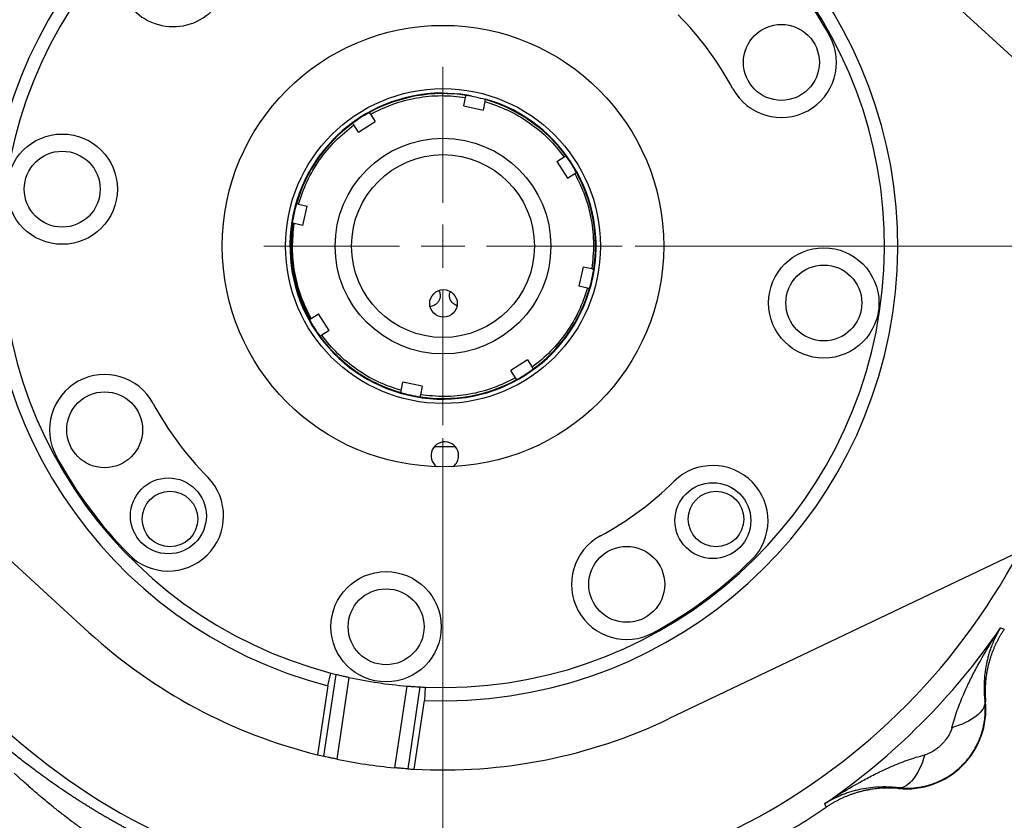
# Model space of a CAD drawing. Header units: inches. Extents: x 0.6 to 16.3, y 0.2 to 11.5.
# Tile 27 of 29: x 11.5 to 14.5, y 5.8 to 8.2. Entities that reach past the tile are written whole.
import ezdxf

# ---------------------------------------------------------------- set-up
doc = ezdxf.new("R2010")
doc.units = ezdxf.units.IN
doc.header["$MEASUREMENT"] = 0
doc.styles.add('SLDTEXTSTYLE0', font='TXT', dxfattribs={"width": 0.75})
doc.dimstyles.new('SLDDIMSTYLE0', dxfattribs={"dimtxt": 0.137795, "dimasz": 0.14, "dimexe": 0, "dimexo": 0.0625, "dimgap": 0.034449, "dimtad": 0, "dimdec": 1, "dimlfac": 1.5, "dimrnd": 1e-09, "dimzin": 12, "dimdsep": 46, "dimtxsty": 'SLDTEXTSTYLE0', "dimblk1": 'CLOSED', "dimblk2": 'CLOSED', "dimsah": 1, "dimcen": 0.09, "dimadec": 0, "dimazin": 3, "dimtfac": 1, "dimtofl": 0, "dimtmove": 0, "dimatfit": 3, "dimldrblk": 'CLOSED', "dimfxl": 0, "dimfrac": 2, "dimtolj": 1, "dimtzin": 12, "dimarcsym": 0})
doc.dimstyles.new('SLDDIMSTYLE1', dxfattribs={"dimtxt": 0.137795, "dimasz": 0.14, "dimexe": 0, "dimexo": 0.0625, "dimgap": 0.034449, "dimtad": 0, "dimdec": 1, "dimlfac": 1.5, "dimrnd": 1e-09, "dimzin": 12, "dimdsep": 46, "dimtxsty": 'SLDTEXTSTYLE0', "dimblk1": 'CLOSED', "dimblk2": 'CLOSED', "dimsah": 1, "dimcen": 0.09, "dimadec": 0, "dimazin": 3, "dimtfac": 1, "dimtdec": 1, "dimtofl": 0, "dimtmove": 0, "dimatfit": 3, "dimldrblk": 'CLOSED', "dimfxl": 0, "dimfrac": 2, "dimtolj": 1, "dimtzin": 12, "dimarcsym": 0})
doc.dimstyles.new('SLDDIMSTYLE3', dxfattribs={"dimtxt": 0.137795, "dimasz": 0.14, "dimexe": 0, "dimexo": 0.0625, "dimgap": 0.034449, "dimtad": 0, "dimtih": 1, "dimtoh": 1, "dimdec": 1, "dimlfac": 1.5, "dimrnd": 1e-09, "dimzin": 12, "dimdsep": 46, "dimtxsty": 'SLDTEXTSTYLE0', "dimblk1": 'CLOSED', "dimblk2": 'CLOSED', "dimsah": 1, "dimcen": 0.09, "dimadec": 0, "dimazin": 3, "dimtfac": 1, "dimtdec": 1, "dimtofl": 0, "dimtmove": 0, "dimatfit": 3, "dimldrblk": 'CLOSED', "dimfxl": 0, "dimfrac": 2, "dimtolj": 1, "dimtzin": 12, "dimarcsym": 0})
doc.dimstyles.new('SLDDIMSTYLE4', dxfattribs={"dimtxt": 0.137795, "dimasz": 0.14, "dimexe": 0, "dimexo": 0.0625, "dimgap": 0.034449, "dimtad": 1, "dimlfac": 1.5, "dimrnd": 1e-09, "dimzin": 12, "dimdsep": 46, "dimtxsty": 'SLDTEXTSTYLE0', "dimblk1": 'CLOSED', "dimblk2": 'CLOSED', "dimsah": 1, "dimcen": 0.09, "dimadec": 0, "dimazin": 3, "dimtfac": 1, "dimtmove": 0, "dimatfit": 0, "dimldrblk": 'CLOSED', "dimfxl": 0, "dimfrac": 2, "dimtolj": 1, "dimtzin": 12, "dimarcsym": 0})

# ---------------------------------------------------------------- blocks, each defined once
blk = doc.blocks.new('_Closed')
at = {"color": 0, "linetype": 'ByBlock', "lineweight": -2}
for p, q in [((-1, 0.166667), (0, 0)), ((-1, 0.166667), (-1, -0.166667)), ((0, 0), (-1, -0.166667)), ((0, 0), (-1, 0))]:
    blk.add_line(p, q, dxfattribs=at)
blk = doc.blocks.new('_D_5')
at = {"color": 7, "linetype": 'Continuous', "lineweight": 0}
for p, q in [((13.5034, 9.5953), (15.7714, 9.5953)), ((15.732, 9.5953), (15.732, 9.2886)), ((15.5793, 9.2606), (15.5373, 9.2606)), ((15.5373, 9.2606), (15.5373, 9.0419)), ((15.8847, 9.2606), (15.9267, 9.2606)), ((15.9267, 9.2606), (15.9267, 9.0419)), ((15.5373, 9.0419), (15.5793, 9.0419)), ((15.9267, 9.0419), (15.8847, 9.0419)), ((15.732, 4.7256), (15.732, 8.8357)), ((14.0238, 4.7256), (15.7714, 4.7256))]:
    blk.add_line(p, q, dxfattribs=at)
at = {"color": 7, "linetype": 'Continuous', "lineweight": 18, "xscale": 0.14, "yscale": 0.14}
for p, rotation in [((15.732, 9.5953), 90.0000000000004), ((15.732, 4.7256), 270.0000000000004)]:
    blk.add_blockref('_Closed', p, dxfattribs=dict(at, rotation=rotation))
at = {"color": 7, "linetype": 'Continuous', "lineweight": 18, "char_height": 0.1378, "attachment_point": 1, "style": 'SLDTEXTSTYLE0'}
for s, insert in [('186', (15.5793, 9.2195)), ('7.3', (15.6047, 9.0134))]:
    blk.add_mtext(s, dxfattribs=dict(at, insert=insert))
blk = doc.blocks.new('_D_6')
at = {"color": 7, "linetype": 'Continuous', "lineweight": 0}
for p, q in [((14.8317, 6.9461), (14.8317, 3.5812)), ((11.945, 4.9255), (11.945, 3.5812)), ((13.6022, 3.819), (13.5602, 3.819)), ((13.5602, 3.819), (13.5602, 3.6003)), ((13.9076, 3.819), (13.9496, 3.819)), ((13.9496, 3.819), (13.9496, 3.6003)), ((11.945, 3.6206), (13.4394, 3.6206)), ((13.5602, 3.6003), (13.6022, 3.6003)), ((13.9496, 3.6003), (13.9076, 3.6003)), ((14.8317, 3.6206), (14.0705, 3.6206))]:
    blk.add_line(p, q, dxfattribs=at)
at = {"color": 7, "linetype": 'Continuous', "lineweight": 18, "xscale": 0.14, "yscale": 0.14, "rotation": 180.0000000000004}
blk.add_blockref('_Closed', (11.945, 3.6206), dxfattribs=at)
at = {"color": 7, "linetype": 'Continuous', "lineweight": 18, "xscale": 0.14, "yscale": 0.14}
blk.add_blockref('_Closed', (14.8317, 3.6206), dxfattribs=at)
at = {"color": 7, "linetype": 'Continuous', "lineweight": 18, "char_height": 0.1378, "attachment_point": 1, "style": 'SLDTEXTSTYLE0'}
for s, insert in [('110', (13.6022, 3.7779)), ('4.3', (13.6276, 3.5717))]:
    blk.add_mtext(s, dxfattribs=dict(at, insert=insert))
blk = doc.blocks.new('_D_7')
at = {"color": 7, "linetype": 'Continuous', "lineweight": 0}
for p, q in [((12.7783, 6.9612), (12.7783, 4.3958)), ((11.945, 4.9255), (11.945, 4.3958)), ((11.945, 4.4351), (11.695, 4.4351)), ((12.7783, 4.4351), (11.945, 4.4351)), ((12.7783, 4.4351), (13.0283, 4.4351))]:
    blk.add_line(p, q, dxfattribs=at)
at = {"color": 7, "linetype": 'Continuous', "lineweight": 18, "xscale": 0.14, "yscale": 0.14}
blk.add_blockref('_Closed', (11.945, 4.4351, -0.0546), dxfattribs=at)
at = {"color": 7, "linetype": 'Continuous', "lineweight": 18, "xscale": 0.14, "yscale": 0.14, "rotation": 180.0000000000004}
blk.add_blockref('_Closed', (12.7783, 4.4351, -0.0546), dxfattribs=at)
at = {"color": 7, "linetype": 'Continuous', "lineweight": 18, "insert": (12.109, 4.6128), "char_height": 0.1378, "attachment_point": 1, "style": 'SLDTEXTSTYLE0'}
blk.add_mtext('1.25', dxfattribs=at)
blk = doc.blocks.new('_D_10')
at = {"color": 7, "linetype": 'Continuous', "lineweight": 0}
for p, q in [((9.7921, 5.931), (9.7921, 3.5812)), ((11.945, 4.9255), (11.945, 3.5812)), ((10.4246, 3.819), (10.3826, 3.819)), ((10.3826, 3.819), (10.3826, 3.6003)), ((10.6282, 3.819), (10.6702, 3.819)), ((10.6702, 3.819), (10.6702, 3.6003)), ((9.7921, 3.6206), (10.2617, 3.6206)), ((10.3826, 3.6003), (10.4246, 3.6003)), ((10.6702, 3.6003), (10.6282, 3.6003)), ((11.945, 3.6206), (10.791, 3.6206))]:
    blk.add_line(p, q, dxfattribs=at)
at = {"color": 7, "linetype": 'Continuous', "lineweight": 18, "xscale": 0.14, "yscale": 0.14, "rotation": 180.0000000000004}
blk.add_blockref('_Closed', (9.7921, 3.6206, -0.0546), dxfattribs=at)
at = {"color": 7, "linetype": 'Continuous', "lineweight": 18, "xscale": 0.14, "yscale": 0.14}
blk.add_blockref('_Closed', (11.945, 3.6206, -0.0546), dxfattribs=at)
at = {"color": 7, "linetype": 'Continuous', "lineweight": 18, "char_height": 0.1378, "attachment_point": 1, "style": 'SLDTEXTSTYLE0'}
for s, insert in [('82', (10.4246, 3.7779)), ('3.2', (10.3991, 3.5717))]:
    blk.add_mtext(s, dxfattribs=dict(at, insert=insert))
blk = doc.blocks.new('_D_11')
at = {"color": 7, "linetype": 'Continuous', "lineweight": 0}
for p, q in [((13.3591, 7.542), (15.2709, 7.542)), ((15.2316, 7.542), (15.2316, 5.7693)), ((15.0788, 5.7413), (15.0369, 5.7413)), ((15.0369, 5.7413), (15.0369, 5.5226)), ((15.3843, 5.7413), (15.4263, 5.7413)), ((15.4263, 5.7413), (15.4263, 5.5226)), ((15.0369, 5.5226), (15.0788, 5.5226)), ((15.4263, 5.5226), (15.3843, 5.5226)), ((15.2316, 4.7256), (15.2316, 5.3164)), ((14.0238, 4.7256), (15.2709, 4.7256))]:
    blk.add_line(p, q, dxfattribs=at)
at = {"color": 7, "linetype": 'Continuous', "lineweight": 18, "xscale": 0.14, "yscale": 0.14}
for p, rotation in [((15.2316, 7.542, -0.0546), 90.0000000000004), ((15.2316, 4.7256, -0.0546), 270.0000000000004)]:
    blk.add_blockref('_Closed', p, dxfattribs=dict(at, rotation=rotation))
at = {"color": 7, "linetype": 'Continuous', "lineweight": 18, "char_height": 0.1378, "attachment_point": 1, "style": 'SLDTEXTSTYLE0'}
for s, insert in [('107', (15.0788, 5.7002)), ('4.2', (15.1043, 5.494))]:
    blk.add_mtext(s, dxfattribs=dict(at, insert=insert))
blk = doc.blocks.new('SW_CENTERMARKSYMBOL_1')
at = {"color": 0, "linetype": 'Continuous', "lineweight": 18}
for p, q in [((0, 0.1312), (0, 0.5415)), ((0, 0), (0, 0.0656)), ((-0.1312, 0), (-0.5415, 0)), ((0, 0), (-0.0656, 0)), ((0, 0), (0, -0.0656)), ((0, 0), (0.0656, 0)), ((0.1312, 0), (0.5415, 0)), ((0, -0.1312), (0, -0.5415))]:
    blk.add_line(p, q, dxfattribs=at)

msp = doc.modelspace()

# ---------------------------------------------------------------- linework, layer by layer
at = {"color": 7, "linetype": 'Continuous', "lineweight": 25}
for p, q in [((13.848, 8.7093), (14.9508, 7.6988)), ((12.8409, 7.9658), (12.8465, 7.9915)), ((12.9051, 7.9786), (12.8995, 7.9529)), ((12.8409, 7.9658), (12.8995, 7.9529)), ((12.5229, 7.8859), (12.5734, 7.9182)), ((12.5592, 7.9404), (12.5734, 7.9182)), ((12.5229, 7.8859), (12.5087, 7.9081)), ((13.1222, 7.7975), (13.1444, 7.8116)), ((13.1222, 7.7975), (13.1545, 7.7469)), ((13.1545, 7.7469), (13.1767, 7.7611)), ((12.3417, 7.6688), (12.3674, 7.6631)), ((12.3545, 7.6045), (12.3674, 7.6631)), ((12.3545, 7.6045), (12.3288, 7.6102)), ((13.2021, 7.4795), (13.1892, 7.4209)), ((13.2021, 7.4795), (13.2279, 7.4738)), ((13.215, 7.4152), (13.1892, 7.4209)), ((11.7086, 6.3747), (10.6059, 7.3852)), ((12.3799, 7.3229), (12.4021, 7.3371)), ((12.4344, 7.2866), (12.4021, 7.3371)), ((12.4344, 7.2866), (12.4122, 7.2724)), ((13.0338, 7.1981), (12.9832, 7.1658)), ((13.0338, 7.1981), (13.048, 7.1759)), ((12.9974, 7.1436), (12.9832, 7.1658)), ((12.6515, 7.1054), (12.6572, 7.1311)), ((12.7158, 7.1182), (12.6572, 7.1311)), ((12.7158, 7.1182), (12.7101, 7.0925)), ((12.8156, 6.9356), (12.7516, 6.9351)), ((14.81, 6.7569), (13.46, 6.1129)), ((14.4628, 6.3879), (14.4684, 6.3862)), ((14.4684, 6.3862), (14.4743, 6.3844)), ((12.4183, 6.0002), (12.4553, 6.2477)), ((12.4304, 6.2128), (12.4398, 6.2517)), ((12.4942, 6.2386), (12.4573, 5.9916)), ((12.4304, 6.2128), (12.3993, 6.0047)), ((12.669, 6.2125), (12.632, 5.9654)), ((12.7088, 6.2098), (12.6719, 5.9623)), ((12.7248, 6.2091), (12.7224, 6.1691)), ((12.6913, 5.9611), (12.7224, 6.1691)), ((14.4156, 6.1653), (14.4178, 6.1652)), ((14.1552, 5.9026), (14.1551, 5.9047)), ((13.9341, 5.8519), (13.9324, 5.8575)), ((13.9359, 5.8461), (13.9341, 5.8519))]:
    msp.add_line(p, q, dxfattribs=at)
at = {"color": 7, "linetype": 'Continuous', "lineweight": 25, "flags": 128}
for points in [[(12.8639, 7.9965), (12.8323, 8.0014), (12.7743, 8.0045)], [(12.3255, 7.6107), (12.3236, 7.5966), (12.3203, 7.538)]]:
    msp.add_lwpolyline(points, dxfattribs=at)
at = {"color": 7, "linetype": 'Continuous', "lineweight": 25}
for centre, radius in [((13.8007, 8.0971), 0.1147), ((12.7783, 7.542), 0.667), ((12.7783, 7.542), 0.4758), ((11.6278, 7.714), 0.1667), ((12.7783, 7.542), 0.3259), ((11.6278, 7.714), 0.1147), ((12.7783, 7.542), 0.2763), ((13.9289, 7.3701), 0.1667), ((13.9289, 7.3701), 0.1147), ((12.7798, 7.3687), 0.0417), ((11.756, 6.9869), 0.1147), ((11.9486, 6.7266), 0.1147), ((13.5937, 6.7123), 0.1147), ((11.9534, 6.7171), 0.084), ((13.6033, 6.7171), 0.084), ((13.3334, 6.5197), 0.1147), ((12.6064, 6.3915), 0.1667), ((12.6064, 6.3915), 0.1147)]:
    msp.add_circle(centre, radius, dxfattribs=at)
at = {"color": 8, "linetype": 'Continuous', "lineweight": 25}
for start, end in [(10.9509, 152.0491), (190.9509, 332.0491)]:
    msp.add_arc((12.7783, 7.542), 1.9709, start, end, dxfattribs=at)
at = {"color": 7, "linetype": 'Continuous', "lineweight": 25}
for centre, radius, start, end in [((12.7783, 7.542), 1.374, 87.6669, 255.3331), ((12.7783, 7.542), 1.334, 87.7013, 255.2987), ((12.7783, 7.542), 1.374, 267.6669, 75.3331), ((12.7783, 7.542), 1.334, 267.7013, 75.2987), ((11.9629, 8.3718), 0.1667, 134.5, 314.5), ((12.7783, 7.542), 1.33, 28.5, 44.5), ((12.7783, 7.542), 0.9967, 28.5, 44.5), ((13.8007, 8.0971), 0.1667, 208.5, 28.5), ((12.7783, 7.542), 0.4625, 90.5, 73.8427), ((12.7783, 7.542), 0.4607, 81.324, 118.8562), ((12.7783, 7.542), 0.4607, 73.8562, 81.324), ((12.7783, 7.542), 0.4607, 36.324, 73.8562), ((12.7783, 7.542), 0.4607, 118.8562, 126.324), ((12.7783, 7.542), 0.4607, 126.324, 163.8562), ((12.7783, 7.542), 0.4607, 28.8562, 36.324), ((12.7783, 7.542), 0.4607, 351.324, 28.8562), ((12.7783, 7.542), 0.4607, 163.8562, 171.324), ((12.7783, 7.542), 0.4607, 171.324, 208.8562), ((12.7783, 7.542), 0.458, 180.5, 208.824), ((12.7783, 7.542), 0.4607, 343.8562, 351.324), ((12.7783, 7.542), 0.4607, 306.324, 343.8562), ((12.7783, 7.542), 0.4607, 208.8562, 216.324), ((12.7783, 7.542), 0.4607, 216.324, 253.8562), ((12.7783, 7.542), 0.4607, 298.8562, 306.324), ((11.756, 6.9869), 0.1667, 28.5, 208.5), ((12.7783, 7.542), 0.4607, 261.324, 298.8562), ((12.7783, 7.542), 0.4607, 253.8562, 261.324), ((12.7783, 7.542), 0.9967, 208.5, 224.5), ((12.7839, 6.9087), 0.0417, 0.5, 233.3048), ((12.7783, 7.542), 1.33, 208.5, 224.5), ((12.7839, 6.9087), 0.0417, 307.6952, 0.5), ((13.5937, 6.7123), 0.1667, 314.5, 134.5), ((11.9486, 6.7266), 0.1667, 224.5, 44.5), ((12.7783, 7.542), 0.9967, 298.5, 314.5), ((13.3334, 6.5197), 0.1667, 118.5, 298.5), ((12.7783, 7.542), 1.33, 298.5, 314.5), ((12.7783, 7.542), 1.5833, 227.4984, 256.151), ((12.7783, 7.542), 2.0419, 304.4163, 325.5837), ((12.7783, 7.542), 1.334, 255.2987, 255.9855), ((12.7783, 7.542), 1.334, 257.7027, 265.2973), ((12.7783, 7.542), 1.334, 267.0145, 267.7013), ((14.1779, 6.1424), 0.2409, 264.5811, 5.4189), ((12.7783, 7.542), 1.5833, 266.849, 295.5016), ((12.7783, 7.542), 1.5833, 256.151, 256.856), ((12.7783, 7.542), 1.5833, 258.3014, 264.6986), ((12.7783, 7.542), 1.5833, 266.144, 266.849), ((12.7783, 7.542), 2.0533, 297.8787, 304.3161)]:
    msp.add_arc(centre, radius, start, end, dxfattribs=at)
for points, knots in [([(12.5592, 7.9404), (12.5813, 7.9513), (12.6259, 7.9731), (12.6984, 7.9914), (12.7727, 7.9992), (12.822, 7.9941), (12.8465, 7.9915)], [0, 0, 0, 0, 0.248325, 0.5, 0.751675, 1, 1, 1, 1]), ([(12.8465, 7.9915), (12.8467, 7.9922), (12.847, 7.9935), (12.8473, 7.9953), (12.8476, 7.9966), (12.8478, 7.9973), (12.8478, 7.9974), (12.8478, 7.9974)], [0, 0, 0, 0, 0.215275, 0.430557, 0.645622, 0.860245, 1, 1, 1, 1]), ([(12.9051, 7.9786), (12.9053, 7.9793), (12.9056, 7.9806), (12.9059, 7.9824), (12.9062, 7.9837), (12.9064, 7.9844), (12.9064, 7.9845), (12.9064, 7.9845)], [0, 0, 0, 0, 0.215275, 0.430557, 0.645622, 0.860245, 1, 1, 1, 1]), ([(12.9051, 7.9786), (12.9284, 7.9707), (12.9753, 7.9547), (13.0395, 7.9163), (13.0977, 7.8693), (13.1289, 7.8308), (13.1444, 7.8116)], [0, 0, 0, 0, 0.248325, 0.5, 0.751675, 1, 1, 1, 1]), ([(12.5592, 7.9404), (12.5589, 7.941), (12.5581, 7.9421), (12.5572, 7.9436), (12.5564, 7.9448), (12.5561, 7.9454), (12.556, 7.9455), (12.556, 7.9455)], [0, 0, 0, 0, 0.2152748, 0.4305572, 0.6456219, 0.860245, 1, 1, 1, 1]), ([(12.3417, 7.6688), (12.3497, 7.6921), (12.3657, 7.739), (12.404, 7.8032), (12.4511, 7.8614), (12.4896, 7.8926), (12.5087, 7.9081)], [0, 0, 0, 0, 0.248325, 0.5, 0.751675, 1, 1, 1, 1]), ([(12.5087, 7.9081), (12.5083, 7.9087), (12.5076, 7.9098), (12.5066, 7.9113), (12.5059, 7.9125), (12.5055, 7.9131), (12.5055, 7.9131), (12.5055, 7.9132)], [0, 0, 0, 0, 0.215275, 0.430557, 0.645622, 0.860245, 1, 1, 1, 1]), ([(13.1444, 7.8116), (13.145, 7.812), (13.1461, 7.8127), (13.1476, 7.8137), (13.1488, 7.8144), (13.1494, 7.8148), (13.1495, 7.8149), (13.1495, 7.8149)], [0, 0, 0, 0, 0.215275, 0.430557, 0.645622, 0.860245, 1, 1, 1, 1]), ([(13.1818, 7.7643), (13.1817, 7.7643), (13.1816, 7.7642), (13.1808, 7.7637), (13.1795, 7.7628), (13.1781, 7.7619), (13.1771, 7.7613), (13.1767, 7.7611)], [0, 0, 0, 0, 0.21412, 0.428233, 0.64255, 0.8573, 1, 1, 1, 1]), ([(13.1767, 7.7611), (13.1876, 7.739), (13.2094, 7.6945), (13.2277, 7.622), (13.2356, 7.5476), (13.2304, 7.4983), (13.2279, 7.4738)], [0, 0, 0, 0, 0.2483252, 0.5, 0.7516748, 1, 1, 1, 1]), ([(12.3417, 7.6688), (12.341, 7.6689), (12.3397, 7.6692), (12.338, 7.6696), (12.3366, 7.6699), (12.3359, 7.6701), (12.3359, 7.6701), (12.3358, 7.6701)], [0, 0, 0, 0, 0.215275, 0.430557, 0.645622, 0.860245, 1, 1, 1, 1]), ([(12.3288, 7.6102), (12.3281, 7.6104), (12.3268, 7.6106), (12.3251, 7.611), (12.3237, 7.6113), (12.323, 7.6115), (12.323, 7.6115), (12.3229, 7.6115)], [0, 0, 0, 0, 0.215275, 0.430557, 0.645622, 0.860245, 1, 1, 1, 1]), ([(12.3799, 7.3229), (12.3691, 7.345), (12.3472, 7.3895), (12.3289, 7.462), (12.3211, 7.5364), (12.3262, 7.5857), (12.3288, 7.6102)], [0, 0, 0, 0, 0.248325, 0.5, 0.751675, 1, 1, 1, 1]), ([(13.2279, 7.4738), (13.2285, 7.4737), (13.2298, 7.4734), (13.2316, 7.473), (13.2329, 7.4727), (13.2336, 7.4725), (13.2337, 7.4725), (13.2337, 7.4725)], [0, 0, 0, 0, 0.215275, 0.430557, 0.645622, 0.860245, 1, 1, 1, 1]), ([(13.215, 7.4152), (13.207, 7.3919), (13.191, 7.345), (13.1526, 7.2808), (13.1056, 7.2227), (13.0671, 7.1914), (13.048, 7.1759)], [0, 0, 0, 0, 0.2483252, 0.5, 0.7516748, 1, 1, 1, 1]), ([(13.215, 7.4152), (13.2156, 7.4151), (13.2169, 7.4148), (13.2187, 7.4144), (13.22, 7.4141), (13.2207, 7.4139), (13.2208, 7.4139), (13.2208, 7.4139)], [0, 0, 0, 0, 0.2152748, 0.4305572, 0.6456219, 0.860245, 1, 1, 1, 1]), ([(12.7655, 7.4072), (12.7657, 7.4069), (12.7683, 7.4038), (12.7694, 7.3982), (12.7701, 7.3898), (12.7687, 7.3813), (12.7636, 7.3718), (12.7555, 7.3645), (12.7472, 7.3602), (12.7418, 7.3596), (12.74, 7.3594)], [0, 0, 0, 0, 0.017536, 0.188073, 0.248858, 0.41208, 0.575208, 0.741051, 0.916751, 1, 1, 1, 1]), ([(12.8206, 7.3618), (12.8165, 7.3636), (12.8088, 7.3671), (12.8011, 7.3771), (12.7982, 7.3859), (12.7977, 7.3943), (12.7981, 7.4), (12.8001, 7.4036), (12.8003, 7.404)], [0, 0, 0, 0, 0.252435, 0.485476, 0.694268, 0.768688, 0.968525, 1, 1, 1, 1]), ([(12.3799, 7.3229), (12.3794, 7.3226), (12.3782, 7.3218), (12.3767, 7.3209), (12.3755, 7.3201), (12.3749, 7.3197), (12.3749, 7.3197), (12.3749, 7.3197)], [0, 0, 0, 0, 0.2152748, 0.4305572, 0.6456219, 0.860245, 1, 1, 1, 1]), ([(12.4122, 7.2724), (12.4117, 7.272), (12.4105, 7.2713), (12.409, 7.2703), (12.4079, 7.2696), (12.4073, 7.2692), (12.4072, 7.2691), (12.4072, 7.2691)], [0, 0, 0, 0, 0.2152748, 0.4305572, 0.6456219, 0.860245, 1, 1, 1, 1]), ([(12.6515, 7.1054), (12.6282, 7.1133), (12.5813, 7.1294), (12.5171, 7.1677), (12.459, 7.2147), (12.4278, 7.2532), (12.4122, 7.2724)], [0, 0, 0, 0, 0.248325, 0.5, 0.751675, 1, 1, 1, 1]), ([(13.048, 7.1759), (13.0483, 7.1754), (13.0491, 7.1742), (13.05, 7.1727), (13.0508, 7.1715), (13.0511, 7.1709), (13.0512, 7.1709), (13.0512, 7.1709)], [0, 0, 0, 0, 0.215275, 0.430557, 0.645622, 0.860245, 1, 1, 1, 1]), ([(12.9974, 7.1436), (12.9753, 7.1328), (12.9308, 7.1109), (12.8583, 7.0926), (12.7839, 7.0848), (12.7346, 7.0899), (12.7101, 7.0925)], [0, 0, 0, 0, 0.248325, 0.5, 0.751675, 1, 1, 1, 1]), ([(12.9974, 7.1436), (12.9978, 7.143), (12.9985, 7.1419), (12.9995, 7.1404), (13.0002, 7.1392), (13.0006, 7.1386), (13.0006, 7.1386), (13.0007, 7.1385)], [0, 0, 0, 0, 0.215275, 0.430557, 0.645622, 0.860245, 1, 1, 1, 1]), ([(12.6515, 7.1054), (12.6514, 7.1047), (12.6511, 7.1034), (12.6507, 7.1016), (12.6504, 7.1003), (12.6503, 7.0996), (12.6502, 7.0995), (12.6502, 7.0995)], [0, 0, 0, 0, 0.215275, 0.430557, 0.645622, 0.860245, 1, 1, 1, 1]), ([(12.7101, 7.0925), (12.71, 7.0918), (12.7097, 7.0905), (12.7093, 7.0887), (12.709, 7.0874), (12.7089, 7.0867), (12.7088, 7.0866), (12.7088, 7.0866)], [0, 0, 0, 0, 0.215275, 0.430557, 0.645622, 0.860245, 1, 1, 1, 1]), ([(14.3161, 6.0866), (14.3204, 6.1041), (14.3258, 6.1218), (14.338, 6.1558), (14.3445, 6.1721), (14.3559, 6.1984), (14.3606, 6.2085), (14.3685, 6.225), (14.3716, 6.2313), (14.3811, 6.2503), (14.3878, 6.263), (14.4059, 6.296), (14.4176, 6.3162), (14.4405, 6.3536), (14.4515, 6.3709), (14.4628, 6.3879)], [-1.669903, -1.669903, -1.669903, -1.669903, -1.373496, -1.373496, -1.106311, -1.106311, -0.939321, -0.939321, -0.834952, -0.834952, -0.626214, -0.626214, -0.292233, -0.292233, 0, 0, 0, 0]), ([(14.4628, 6.3879), (14.4613, 6.3854), (14.4582, 6.3804), (14.4539, 6.3726), (14.4497, 6.3646), (14.4457, 6.3565), (14.4419, 6.3483), (14.4375, 6.3377), (14.4331, 6.3262), (14.4286, 6.3128), (14.4249, 6.3001), (14.4202, 6.2812), (14.416, 6.2578), (14.4136, 6.2336), (14.413, 6.2154), (14.413, 6.2024), (14.4134, 6.1897), (14.4143, 6.1775), (14.4152, 6.1693), (14.4156, 6.1653)], [0, 0, 0, 0, 0.042563, 0.085346, 0.12831, 0.171413, 0.214612, 0.257863, 0.333585, 0.386257, 0.453231, 0.513352, 0.646799, 0.76159, 0.814315, 0.864432, 0.912029, 0.95719, 1, 1, 1, 1]), ([(14.4743, 6.3844), (14.4725, 6.3818), (14.4689, 6.3764), (14.4638, 6.3682), (14.459, 6.3599), (14.4544, 6.3515), (14.4501, 6.3429), (14.446, 6.3342), (14.4421, 6.3253), (14.4385, 6.3164), (14.4352, 6.3074), (14.4321, 6.2982), (14.4293, 6.289), (14.4268, 6.2797), (14.4245, 6.2704), (14.4225, 6.261), (14.4208, 6.2515), (14.4193, 6.242), (14.4182, 6.2324), (14.4173, 6.2228), (14.4167, 6.2132), (14.4163, 6.2036), (14.4162, 6.194), (14.4165, 6.1844), (14.4169, 6.1748), (14.4175, 6.1684), (14.4178, 6.1652)], [0, 0, 0, 0, 0.041668, 0.083337, 0.125006, 0.166675, 0.208344, 0.250014, 0.291682, 0.33335, 0.375017, 0.416682, 0.458346, 0.500009, 0.541672, 0.583335, 0.625, 0.666665, 0.708332, 0.75, 0.791667, 0.833335, 0.875002, 0.916669, 0.958334, 1, 1, 1, 1]), ([(12.4553, 6.2477), (12.4561, 6.2475), (12.4577, 6.2471), (12.4654, 6.2452), (12.476, 6.2427), (12.4863, 6.2404), (12.4924, 6.239), (12.4942, 6.2386)], [0, 0, 0, 0, 0.226402, 0.45278, 0.679787, 0.907621, 1, 1, 1, 1]), ([(12.669, 6.2125), (12.6735, 6.2121), (12.6825, 6.2114), (12.6945, 6.2106), (12.7036, 6.2101), (12.7078, 6.2099), (12.7086, 6.2098), (12.7088, 6.2098)], [0, 0, 0, 0, 0.228055, 0.456107, 0.684156, 0.911593, 1, 1, 1, 1]), ([(14.1551, 5.9047), (14.1575, 5.9045), (14.1623, 5.904), (14.1695, 5.9036), (14.1768, 5.9035), (14.1841, 5.9035), (14.1913, 5.9038), (14.1986, 5.9042), (14.2058, 5.905), (14.213, 5.9059), (14.2202, 5.907), (14.2273, 5.9084), (14.2344, 5.91), (14.2414, 5.9118), (14.2484, 5.9138), (14.2554, 5.916), (14.2622, 5.9185), (14.269, 5.9211), (14.2757, 5.924), (14.2823, 5.927), (14.2888, 5.9303), (14.2952, 5.9337), (14.3015, 5.9374), (14.3076, 5.9412), (14.3137, 5.9453), (14.3196, 5.9495), (14.3254, 5.9539), (14.3311, 5.9584), (14.3366, 5.9632), (14.342, 5.9681), (14.3472, 5.9731), (14.3523, 5.9783), (14.3572, 5.9837), (14.3619, 5.9892), (14.3665, 5.9949), (14.3709, 6.0007), (14.3751, 6.0066), (14.3791, 6.0127), (14.3829, 6.0189), (14.3866, 6.0252), (14.3901, 6.0316), (14.3933, 6.0381), (14.3964, 6.0447), (14.3992, 6.0514), (14.4019, 6.0581), (14.4043, 6.065), (14.4065, 6.0719), (14.4086, 6.0789), (14.4104, 6.0859), (14.4119, 6.093), (14.4133, 6.1002), (14.4145, 6.1073), (14.4154, 6.1145), (14.4161, 6.1218), (14.4166, 6.129), (14.4168, 6.1363), (14.4169, 6.1435), (14.4167, 6.1508), (14.4163, 6.1581), (14.4159, 6.1629), (14.4156, 6.1653)], [0, 0, 0, 0, 0.01734, 0.034669, 0.051988, 0.069298, 0.086599, 0.103891, 0.121174, 0.138449, 0.155716, 0.172976, 0.190229, 0.207475, 0.224715, 0.241949, 0.259178, 0.276401, 0.293619, 0.310833, 0.328043, 0.34525, 0.362452, 0.379652, 0.39685, 0.414045, 0.431238, 0.44843, 0.46562, 0.48281, 0.5, 0.517189, 0.534379, 0.55157, 0.568761, 0.585955, 0.60315, 0.620347, 0.637547, 0.65475, 0.671956, 0.689166, 0.70638, 0.723598, 0.740822, 0.75805, 0.775284, 0.792524, 0.80977, 0.827023, 0.844283, 0.861551, 0.878826, 0.896109, 0.913401, 0.930702, 0.948011, 0.965331, 0.98266, 1, 1, 1, 1]), ([(14.3161, 6.0866), (14.3152, 6.083), (14.3139, 6.079), (14.3102, 6.0706), (14.3033, 6.0574), (14.2928, 6.0438), (14.2766, 6.0276), (14.2675, 6.0204), (14.2498, 6.0097), (14.2411, 6.0061), (14.2337, 6.0043)], [0, 0, 0, 0, 0.125, 0.125, 0.25, 0.5, 0.5, 0.75, 0.75, 1, 1, 1, 1]), ([(11.871, 5.7559), (11.8671, 5.7579), (11.8592, 5.7619), (11.8474, 5.768), (11.8356, 5.7742), (11.824, 5.7805), (11.8123, 5.7868), (11.8007, 5.7932), (11.7892, 5.7996), (11.7777, 5.8061), (11.7663, 5.8126), (11.7549, 5.8193), (11.7435, 5.8259), (11.7323, 5.8327), (11.721, 5.8395), (11.7098, 5.8463), (11.6987, 5.8532), (11.6876, 5.8602), (11.6766, 5.8672), (11.6657, 5.8743), (11.6547, 5.8814), (11.6387, 5.8921), (11.6178, 5.9062), (11.5926, 5.9238), (11.5681, 5.9413), (11.5459, 5.9577), (11.5258, 5.9729), (11.5078, 5.9867), (11.4905, 6.0003), (11.4738, 6.0136), (11.4633, 6.0222), (11.458, 6.0264)], [0, 0, 0, 0, 0.024564, 0.049111, 0.073647, 0.098183, 0.122728, 0.14729, 0.171878, 0.196501, 0.221167, 0.245887, 0.270667, 0.295518, 0.320447, 0.345463, 0.370575, 0.39579, 0.421118, 0.446565, 0.47214, 0.497851, 0.560497, 0.623034, 0.685583, 0.748261, 0.7993, 0.849927, 0.900207, 0.950208, 1, 1, 1, 1]), ([(12.4573, 5.9916), (12.4529, 5.9925), (12.444, 5.9943), (12.4323, 5.9969), (12.4234, 5.999), (12.4193, 5.9999), (12.4185, 6.0001), (12.4183, 6.0002)], [0, 0, 0, 0, 0.227843, 0.455685, 0.683524, 0.910929, 1, 1, 1, 1]), ([(13.9324, 5.8575), (13.9494, 5.8688), (13.9667, 5.8799), (14.0042, 5.9027), (14.0244, 5.9145), (14.0573, 5.9325), (14.07, 5.9392), (14.089, 5.9488), (14.0954, 5.9519), (14.1119, 5.9598), (14.122, 5.9644), (14.1483, 5.9759), (14.1645, 5.9824), (14.1985, 5.9945), (14.2163, 6), (14.2337, 6.0043)], [-0.001686, -0.001686, -0.001686, -0.001686, 0.290547, 0.290547, 0.624527, 0.624527, 0.833265, 0.833265, 0.937634, 0.937634, 1.104625, 1.104625, 1.371809, 1.371809, 1.668217, 1.668217, 1.668217, 1.668217]), ([(12.6719, 5.9623), (12.671, 5.9623), (12.6694, 5.9624), (12.6615, 5.963), (12.6506, 5.9638), (12.6401, 5.9647), (12.6338, 5.9653), (12.632, 5.9654)], [0, 0, 0, 0, 0.2266707, 0.4533245, 0.6804245, 0.9081121, 1, 1, 1, 1]), ([(14.1551, 5.9047), (14.1526, 5.905), (14.1475, 5.9056), (14.1399, 5.9063), (14.1321, 5.9068), (14.1243, 5.9072), (14.1163, 5.9074), (14.1083, 5.9074), (14.1001, 5.9072), (14.085, 5.9066), (14.0624, 5.9044), (14.0389, 5.9001), (14.0201, 5.8954), (14.0067, 5.8915), (13.9933, 5.887), (13.9785, 5.8813), (13.9628, 5.8743), (13.9467, 5.8661), (13.937, 5.8603), (13.9324, 5.8575)], [0, 0, 0, 0, 0.0267939, 0.0544142, 0.0828779, 0.1122015, 0.1424013, 0.1734935, 0.2054942, 0.2384195, 0.3545022, 0.4866567, 0.547538, 0.6137524, 0.6778285, 0.7421465, 0.8362973, 0.9224221, 1, 1, 1, 1]), ([(14.1552, 5.9026), (14.152, 5.9029), (14.1456, 5.9034), (14.136, 5.9039), (14.1263, 5.9041), (14.1167, 5.904), (14.1071, 5.9037), (14.0975, 5.9031), (14.0879, 5.9022), (14.0784, 5.901), (14.0688, 5.8996), (14.0594, 5.8978), (14.0499, 5.8958), (14.0406, 5.8936), (14.0313, 5.891), (14.0221, 5.8882), (14.013, 5.8852), (14.0039, 5.8818), (13.995, 5.8782), (13.9862, 5.8744), (13.9775, 5.8703), (13.9689, 5.8659), (13.9604, 5.8613), (13.9521, 5.8565), (13.9439, 5.8514), (13.9386, 5.8479), (13.9359, 5.8461)], [0, 0, 0, 0, 0.041666, 0.083331, 0.124998, 0.166665, 0.208333, 0.25, 0.291668, 0.333335, 0.375001, 0.416665, 0.458329, 0.499991, 0.541654, 0.583318, 0.624983, 0.66665, 0.708318, 0.749986, 0.791656, 0.833325, 0.874994, 0.916663, 0.958332, 1, 1, 1, 1])]:
    msp.add_open_spline(points, degree=3, knots=knots, dxfattribs=at)
for points in [[(14.4156, 6.1653), (14.416, 6.1507), (14.3973, 6.1196), (14.3458, 6.0952), (14.3161, 6.0866)], [(14.2337, 6.0043), (14.2252, 5.9746), (14.2007, 5.9231), (14.1697, 5.9043), (14.1551, 5.9047)]]:
    msp.add_open_spline(points, degree=3, dxfattribs=at)
at = {"color": 8, "linetype": 'Continuous', "lineweight": 25}
msp.add_open_spline([(11.8348, 5.6846), (11.8251, 5.6904), (11.8053, 5.7022), (11.7754, 5.721), (11.7458, 5.7403), (11.7173, 5.7596), (11.6895, 5.7792), (11.6608, 5.8002), (11.6322, 5.8219), (11.6006, 5.8467), (11.5709, 5.8711), (11.5407, 5.8969), (11.5143, 5.9203), (11.4945, 5.9382), (11.4846, 5.9475), (11.4826, 5.9493)], degree=3, knots=[0, 0, 0, 0, 0.071776, 0.14672, 0.22485, 0.297724, 0.368417, 0.446414, 0.531721, 0.607986, 0.71898, 0.798868, 0.891304, 0.978792, 1, 1, 1, 1], dxfattribs=at)

# ---------------------------------------------------------------- block references
at = {"color": 7, "linetype": 'Continuous', "lineweight": 0}
msp.add_blockref('SW_CENTERMARKSYMBOL_1', (12.7783, 7.542), dxfattribs=at)

# ---------------------------------------------------------------- dimensions: what is measured, and where the dimension line sits
at = {"color": 7, "linetype": 'Continuous', "lineweight": 18}
for base, p1, picture, middle in [((15.732, 4.7256), (13.464, 9.5953), '_D_5', (15.732, 9.0622)), ((15.2316, 4.7256), (13.3198, 7.542), '_D_11', (15.2316, 5.5429))]:
    dim = msp.add_linear_dim(base=base, p1=p1, p2=(13.9845, 4.7256), angle=90, dimstyle='SLDDIMSTYLE3', dxfattribs=at)
    dim.commit()
    dim.dimension.update_dxf_attribs({"geometry": picture, "text_midpoint": middle, "dimtype": 160})
for base, p1, dimstyle, picture, middle in [((11.945, 4.4351), (12.7783, 7.0006), 'SLDDIMSTYLE4', '_D_7', (12.2872, 4.4351)), ((11.945, 3.6206), (14.8317, 6.9855), 'SLDDIMSTYLE0', '_D_6', (13.7549, 3.6206)), ((11.945, 3.6206), (9.7921, 5.9703), 'SLDDIMSTYLE1', '_D_10', (10.5264, 3.6206))]:
    dim = msp.add_linear_dim(base=base, p1=p1, p2=(11.945, 4.9649), dimstyle=dimstyle, dxfattribs=at)
    dim.commit()
    dim.dimension.update_dxf_attribs({"geometry": picture, "text_midpoint": middle, "dimtype": 160})

doc.saveas('drawing.dxf')
